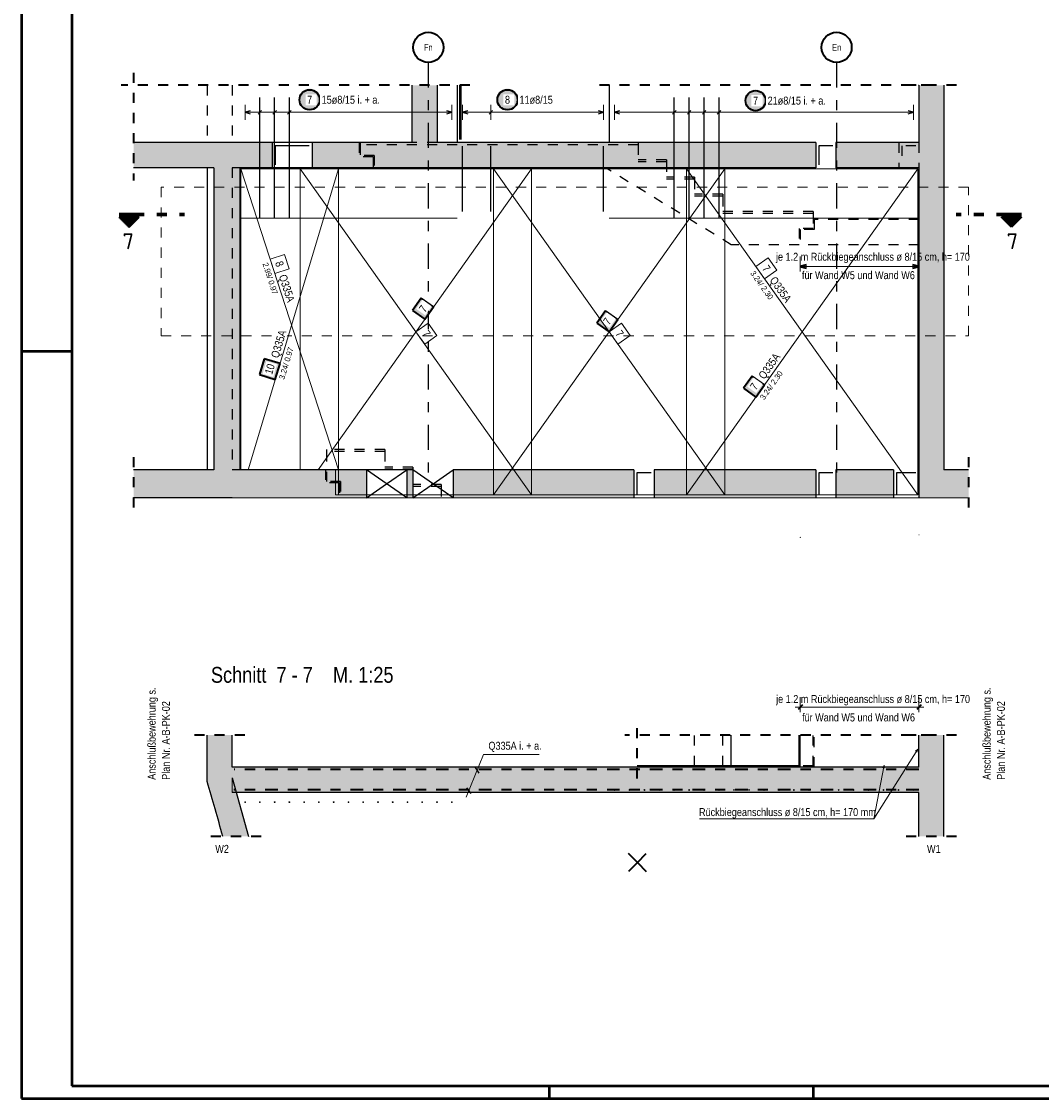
# Model space of a CAD drawing. Header units: millimetres. Extents: x 0 to 44.7, y 0 to 21.
# Tile 1 of 19: x 0 to 10.1, y 0 to 10.7. Entities that reach past the tile are written whole.
import ezdxf
from ezdxf.enums import TextEntityAlignment as Align

# ---------------------------------------------------------------- set-up
doc = ezdxf.new("R2010")
doc.units = ezdxf.units.MM
for name, pattern in [('DASHDOT', [1, 0.5, -0.25, 0, -0.25]), ('DASHDOTX2', [2, 1, -0.5, 0, -0.5]), ('HIDDEN', [0.375, 0.25, -0.125])]:
    doc.linetypes.add(name, pattern=pattern)
for name, color, linetype, lineweight in [('Achsen', 7, 'Continuous', 20), ('Grundebene', 7, 'Continuous', 20), ('nplo Bewehrung', 7, 'Continuous', 20)]:
    doc.layers.add(name, color=color, linetype=linetype, lineweight=lineweight)
doc.styles.add('Arial Narrow', font='ARIALN.TTF')
doc.styles.add('isocp', font='isocp', dxfattribs={"width": 1.1})
doc.linetypes.add('STRAKON_Linetype_13', pattern='A,15,[130,ltypeshp.shx,S=1.875,R=-30,X=0,Y=0],-1.875,[130,ltypeshp.shx,S=1.875,R=-30,X=0,Y=0]', length=16.875)
doc.linetypes.add('STRAKON_Linetype_13_small', pattern='A,5.0625,[130,ltypeshp.shx,S=1.875,R=-30,X=0,Y=0],-1.875,[130,ltypeshp.shx,S=1.875,R=-30,X=0,Y=0]', length=5.0635)
pattern_1 = [(270, (0, 0), (0.01, -2e-18), [])]

msp = doc.modelspace()

# ---------------------------------------------------------------- hatches: boundary and pattern name
at = {"lineweight": 25, "true_color": 0xffffff}
for points in [[(2.974511, 9.925), (2.974444, 9.928839), (2.974243, 9.932673), (2.973908, 9.936498), (2.97344, 9.940309), (2.97284, 9.944101), (2.972107, 9.94787), (2.971243, 9.951611), (2.97025, 9.95532), (2.969127, 9.958992), (2.967877, 9.962622), (2.966501, 9.966207), (2.965001, 9.969741), (2.963378, 9.973221), (2.961635, 9.976642), (2.959774, 9.98), (2.957796, 9.983291), (2.955705, 9.986511), (2.953503, 9.989656), (2.951192, 9.992723), (2.948776, 9.995707), (2.946257, 9.998604), (2.943638, 10.001412), (2.940923, 10.004127), (2.938115, 10.006746), (2.935217, 10.009265), (2.932234, 10.011681), (2.929167, 10.013992), (2.926022, 10.016194), (2.922802, 10.018285), (2.919511, 10.020263), (2.916153, 10.022124), (2.912732, 10.023867), (2.909252, 10.02549), (2.905718, 10.02699), (2.902133, 10.028366), (2.898503, 10.029616), (2.894831, 10.030739), (2.891122, 10.031733), (2.887381, 10.032596), (2.883612, 10.033329), (2.87982, 10.033929), (2.876009, 10.034397), (2.872184, 10.034732), (2.86835, 10.034933), (2.864511, 10.035), (2.860672, 10.034933), (2.856838, 10.034732), (2.853013, 10.034397), (2.849202, 10.033929), (2.84541, 10.033329), (2.841641, 10.032596), (2.837899, 10.031733), (2.834191, 10.030739), (2.830519, 10.029616), (2.826889, 10.028366), (2.823304, 10.02699), (2.81977, 10.02549), (2.81629, 10.023867), (2.812869, 10.022124), (2.809511, 10.020263), (2.80622, 10.018285), (2.803, 10.016194), (2.799854, 10.013992), (2.796788, 10.011681), (2.793804, 10.009265), (2.790906, 10.006746), (2.788098, 10.004127), (2.785383, 10.001412), (2.782765, 9.998604), (2.780246, 9.995707), (2.77783, 9.992723), (2.775519, 9.989656), (2.773317, 9.986511), (2.771226, 9.983291), (2.769248, 9.98), (2.767387, 9.976642), (2.765643, 9.973221), (2.764021, 9.969741), (2.762521, 9.966207), (2.761145, 9.962622), (2.759895, 9.958992), (2.758772, 9.95532), (2.757778, 9.951611), (2.756915, 9.94787), (2.756182, 9.944101), (2.755581, 9.940309), (2.755113, 9.936498), (2.754779, 9.932673), (2.754578, 9.928839), (2.754511, 9.925), (2.754578, 9.921161), (2.754779, 9.917327), (2.755113, 9.913502), (2.755581, 9.909691), (2.756182, 9.905899), (2.756915, 9.90213), (2.757778, 9.898389), (2.758772, 9.89468), (2.759895, 9.891008), (2.761145, 9.887378), (2.762521, 9.883793), (2.764021, 9.880259), (2.765643, 9.876779), (2.767387, 9.873358), (2.769248, 9.87), (2.771226, 9.866709), (2.773317, 9.863489), (2.775519, 9.860344), (2.77783, 9.857277), (2.780246, 9.854293), (2.782765, 9.851396), (2.785383, 9.848588), (2.788098, 9.845873), (2.790906, 9.843254), (2.793804, 9.840735), (2.796788, 9.838319), (2.799854, 9.836008), (2.803, 9.833806), (2.80622, 9.831715), (2.809511, 9.829737), (2.812869, 9.827876), (2.81629, 9.826133), (2.81977, 9.82451), (2.823304, 9.82301), (2.826889, 9.821634), (2.830519, 9.820384), (2.834191, 9.819261), (2.837899, 9.818267), (2.841641, 9.817404), (2.84541, 9.816671), (2.849202, 9.816071), (2.853013, 9.815603), (2.856838, 9.815268), (2.860672, 9.815067), (2.864511, 9.815), (2.86835, 9.815067), (2.872184, 9.815268), (2.876009, 9.815603), (2.87982, 9.816071), (2.883612, 9.816671), (2.887381, 9.817404), (2.891122, 9.818267), (2.894831, 9.819261), (2.898503, 9.820384), (2.902133, 9.821634), (2.905718, 9.82301), (2.909252, 9.82451), (2.912732, 9.826133), (2.916153, 9.827876), (2.919511, 9.829737), (2.922802, 9.831715), (2.926022, 9.833806), (2.929167, 9.836008), (2.932234, 9.838319), (2.935217, 9.840735), (2.938115, 9.843254), (2.940923, 9.845873), (2.943638, 9.848588), (2.946257, 9.851396), (2.948776, 9.854293), (2.951192, 9.857277), (2.953503, 9.860344), (2.955705, 9.863489), (2.957796, 9.866709), (2.959774, 9.87), (2.961635, 9.873358), (2.963378, 9.876779), (2.965001, 9.880259), (2.966501, 9.883793), (2.967877, 9.887378), (2.969127, 9.891008), (2.97025, 9.89468), (2.971243, 9.898389), (2.972107, 9.90213), (2.97284, 9.905899), (2.97344, 9.909691), (2.973908, 9.913502), (2.974243, 9.917327)], [(4.941787, 9.925), (4.94172, 9.928839), (4.941519, 9.932673), (4.941184, 9.936498), (4.940716, 9.940309), (4.940116, 9.944101), (4.939383, 9.94787), (4.938519, 9.951611), (4.937526, 9.95532), (4.936403, 9.958992), (4.935153, 9.962622), (4.933777, 9.966207), (4.932277, 9.969741), (4.930654, 9.973221), (4.928911, 9.976642), (4.92705, 9.98), (4.925072, 9.983291), (4.922981, 9.986511), (4.920779, 9.989656), (4.918468, 9.992723), (4.916052, 9.995707), (4.913533, 9.998604), (4.910914, 10.001412), (4.908199, 10.004127), (4.905391, 10.006746), (4.902494, 10.009265), (4.89951, 10.011681), (4.896443, 10.013992), (4.893298, 10.016194), (4.890078, 10.018285), (4.886787, 10.020263), (4.883429, 10.022124), (4.880008, 10.023867), (4.876528, 10.02549), (4.872994, 10.02699), (4.869409, 10.028366), (4.865779, 10.029616), (4.862107, 10.030739), (4.858398, 10.031733), (4.854657, 10.032596), (4.850888, 10.033329), (4.847096, 10.033929), (4.843285, 10.034397), (4.83946, 10.034732), (4.835626, 10.034933), (4.831787, 10.035), (4.827948, 10.034933), (4.824114, 10.034732), (4.820289, 10.034397), (4.816478, 10.033929), (4.812686, 10.033329), (4.808917, 10.032596), (4.805176, 10.031733), (4.801467, 10.030739), (4.797795, 10.029616), (4.794165, 10.028366), (4.79058, 10.02699), (4.787046, 10.02549), (4.783566, 10.023867), (4.780145, 10.022124), (4.776787, 10.020263), (4.773496, 10.018285), (4.770276, 10.016194), (4.767131, 10.013992), (4.764064, 10.011681), (4.76108, 10.009265), (4.758183, 10.006746), (4.755375, 10.004127), (4.75266, 10.001412), (4.750041, 9.998604), (4.747522, 9.995707), (4.745106, 9.992723), (4.742795, 9.989656), (4.740593, 9.986511), (4.738502, 9.983291), (4.736524, 9.98), (4.734663, 9.976642), (4.73292, 9.973221), (4.731297, 9.969741), (4.729797, 9.966207), (4.728421, 9.962622), (4.727171, 9.958992), (4.726048, 9.95532), (4.725054, 9.951611), (4.724191, 9.94787), (4.723458, 9.944101), (4.722857, 9.940309), (4.72239, 9.936498), (4.722055, 9.932673), (4.721854, 9.928839), (4.721787, 9.925), (4.721854, 9.921161), (4.722055, 9.917327), (4.72239, 9.913502), (4.722857, 9.909691), (4.723458, 9.905899), (4.724191, 9.90213), (4.725054, 9.898389), (4.726048, 9.89468), (4.727171, 9.891008), (4.728421, 9.887378), (4.729797, 9.883793), (4.731297, 9.880259), (4.73292, 9.876779), (4.734663, 9.873358), (4.736524, 9.87), (4.738502, 9.866709), (4.740593, 9.863489), (4.742795, 9.860344), (4.745106, 9.857277), (4.747522, 9.854293), (4.750041, 9.851396), (4.75266, 9.848588), (4.755375, 9.845873), (4.758183, 9.843254), (4.76108, 9.840735), (4.764064, 9.838319), (4.767131, 9.836008), (4.770276, 9.833806), (4.773496, 9.831715), (4.776787, 9.829737), (4.780145, 9.827876), (4.783566, 9.826133), (4.787046, 9.82451), (4.79058, 9.82301), (4.794165, 9.821634), (4.797795, 9.820384), (4.801467, 9.819261), (4.805176, 9.818267), (4.808917, 9.817404), (4.812686, 9.816671), (4.816478, 9.816071), (4.820289, 9.815603), (4.824114, 9.815268), (4.827948, 9.815067), (4.831787, 9.815), (4.835626, 9.815067), (4.83946, 9.815268), (4.843285, 9.815603), (4.847096, 9.816071), (4.850888, 9.816671), (4.854657, 9.817404), (4.858398, 9.818267), (4.862107, 9.819261), (4.865779, 9.820384), (4.869409, 9.821634), (4.872994, 9.82301), (4.876528, 9.82451), (4.880008, 9.826133), (4.883429, 9.827876), (4.886787, 9.829737), (4.890078, 9.831715), (4.893298, 9.833806), (4.896443, 9.836008), (4.89951, 9.838319), (4.902494, 9.840735), (4.905391, 9.843254), (4.908199, 9.845873), (4.910914, 9.848588), (4.913533, 9.851396), (4.916052, 9.854293), (4.918468, 9.857277), (4.920779, 9.860344), (4.922981, 9.863489), (4.925072, 9.866709), (4.92705, 9.87), (4.928911, 9.873358), (4.930654, 9.876779), (4.932277, 9.880259), (4.933777, 9.883793), (4.935153, 9.887378), (4.936403, 9.891008), (4.937526, 9.89468), (4.938519, 9.898389), (4.939383, 9.90213), (4.940116, 9.905899), (4.940716, 9.909691), (4.941184, 9.913502), (4.941519, 9.917327)], [(7.409105, 9.916314), (7.409038, 9.920153), (7.408837, 9.923987), (7.408502, 9.927812), (7.408034, 9.931623), (7.407434, 9.935415), (7.406701, 9.939184), (7.405837, 9.942925), (7.404844, 9.946634), (7.403721, 9.950306), (7.402471, 9.953936), (7.401095, 9.957521), (7.399595, 9.961055), (7.397972, 9.964535), (7.396229, 9.967956), (7.394368, 9.971314), (7.39239, 9.974605), (7.390299, 9.977825), (7.388097, 9.98097), (7.385786, 9.984037), (7.38337, 9.987021), (7.380851, 9.989918), (7.378232, 9.992726), (7.375517, 9.995441), (7.372709, 9.99806), (7.369812, 10.000579), (7.366828, 10.002995), (7.363761, 10.005306), (7.360616, 10.007508), (7.357396, 10.009599), (7.354105, 10.011577), (7.350747, 10.013438), (7.347326, 10.015181), (7.343846, 10.016804), (7.340312, 10.018304), (7.336727, 10.01968), (7.333097, 10.02093), (7.329425, 10.022053), (7.325716, 10.023046), (7.321975, 10.02391), (7.318206, 10.024643), (7.314414, 10.025243), (7.310603, 10.025711), (7.306778, 10.026046), (7.302944, 10.026247), (7.299105, 10.026314), (7.295266, 10.026247), (7.291432, 10.026046), (7.287607, 10.025711), (7.283796, 10.025243), (7.280004, 10.024643), (7.276235, 10.02391), (7.272494, 10.023046), (7.268785, 10.022053), (7.265113, 10.02093), (7.261483, 10.01968), (7.257898, 10.018304), (7.254364, 10.016804), (7.250884, 10.015181), (7.247463, 10.013438), (7.244105, 10.011577), (7.240814, 10.009599), (7.237594, 10.007508), (7.234449, 10.005306), (7.231382, 10.002995), (7.228398, 10.000579), (7.225501, 9.99806), (7.222693, 9.995441), (7.219978, 9.992726), (7.217359, 9.989918), (7.21484, 9.987021), (7.212424, 9.984037), (7.210113, 9.98097), (7.207911, 9.977825), (7.20582, 9.974605), (7.203842, 9.971314), (7.201981, 9.967956), (7.200238, 9.964535), (7.198615, 9.961055), (7.197115, 9.957521), (7.195739, 9.953936), (7.194489, 9.950306), (7.193366, 9.946634), (7.192372, 9.942925), (7.191509, 9.939184), (7.190776, 9.935415), (7.190175, 9.931623), (7.189708, 9.927812), (7.189373, 9.923987), (7.189172, 9.920153), (7.189105, 9.916314), (7.189172, 9.912475), (7.189373, 9.908641), (7.189708, 9.904816), (7.190175, 9.901005), (7.190776, 9.897213), (7.191509, 9.893444), (7.192372, 9.889702), (7.193366, 9.885994), (7.194489, 9.882322), (7.195739, 9.878692), (7.197115, 9.875107), (7.198615, 9.871573), (7.200238, 9.868093), (7.201981, 9.864672), (7.203842, 9.861314), (7.20582, 9.858023), (7.207911, 9.854803), (7.210113, 9.851658), (7.212424, 9.848591), (7.21484, 9.845607), (7.217359, 9.84271), (7.219978, 9.839901), (7.222693, 9.837187), (7.225501, 9.834568), (7.228398, 9.832049), (7.231382, 9.829633), (7.234449, 9.827322), (7.237594, 9.82512), (7.240814, 9.823029), (7.244105, 9.821051), (7.247463, 9.81919), (7.250884, 9.817447), (7.254364, 9.815824), (7.257898, 9.814324), (7.261483, 9.812948), (7.265113, 9.811698), (7.268785, 9.810575), (7.272494, 9.809581), (7.276235, 9.808718), (7.280004, 9.807985), (7.283796, 9.807384), (7.287607, 9.806916), (7.291432, 9.806582), (7.295266, 9.806381), (7.299105, 9.806314), (7.302944, 9.806381), (7.306778, 9.806582), (7.310603, 9.806916), (7.314414, 9.807384), (7.318206, 9.807985), (7.321975, 9.808718), (7.325716, 9.809581), (7.329425, 9.810575), (7.333097, 9.811698), (7.336727, 9.812948), (7.340312, 9.814324), (7.343846, 9.815824), (7.347326, 9.817447), (7.350747, 9.81919), (7.354105, 9.821051), (7.357396, 9.823029), (7.360616, 9.82512), (7.363761, 9.827322), (7.366828, 9.829633), (7.369812, 9.832049), (7.372709, 9.834568), (7.375517, 9.837187), (7.378232, 9.839901), (7.380851, 9.84271), (7.38337, 9.845607), (7.385786, 9.848591), (7.388097, 9.851658), (7.390299, 9.854803), (7.39239, 9.858023), (7.394368, 9.861314), (7.396229, 9.864672), (7.397972, 9.868093), (7.399595, 9.871573), (7.401095, 9.875107), (7.402471, 9.878692), (7.403721, 9.882322), (7.404844, 9.885994), (7.405837, 9.889702), (7.406701, 9.893444), (7.407434, 9.897213), (7.408034, 9.901005), (7.408502, 9.904816), (7.408837, 9.908641)]]:
    msp.add_hatch(color=7, dxfattribs=at).paths.add_polyline_path(points)
at = {"lineweight": 50}
h = msp.add_hatch(dxfattribs=at)
h.set_pattern_fill('Mau', color=4, scale=0.01, angle=270, style=0, pattern_type=2)
h.set_pattern_definition(pattern_1)
h.paths.add_polyline_path([(1.170497, 8.758196), (0.970497, 8.758196), (1.070497, 8.658196)])
h = msp.add_hatch(dxfattribs=at)
h.set_pattern_fill('Mau', color=4, scale=0.01, angle=270, style=0, pattern_type=2)
h.set_pattern_definition(pattern_1)
h.paths.add_polyline_path([(9.743242, 8.758196), (9.843242, 8.658196), (9.943242, 8.758196)])
at = {"lineweight": 35, "true_color": 0xffffff}
for points in [[(3.975221, 7.952707), (3.888397, 7.83039), (4.010714, 7.743565), (4.097539, 7.865883)], [(5.80649, 7.82774), (5.719665, 7.705424), (5.841981, 7.618598), (5.928807, 7.740915)], [(2.412949, 7.351109), (2.3655, 7.193079), (2.52353, 7.145629), (2.570979, 7.30366)]]:
    msp.add_hatch(color=7, dxfattribs=at).paths.add_polyline_path(points)
at = {"lineweight": 18, "true_color": 0xffffff}
msp.add_hatch(color=7, dxfattribs=at).paths.add_polyline_path([(7.2665, 7.17969), (7.179674, 7.057374), (7.301991, 6.970548), (7.388816, 7.092865)])
at = {"layer": 'Grundebene', "lineweight": 50, "true_color": 0xd7ffd7}
for points in [[(4.132381, 9.498643), (4.132381, 10.068486), (3.882381, 10.068486), (3.882381, 9.498643)], [(8.921969, 9.498643), (9.171969, 9.498643), (9.171969, 10.068486), (8.921968, 10.068486)], [(1.114749, 9.248649), (2.491208, 9.248649), (2.491208, 9.498649), (1.114749, 9.498643)], [(2.891208, 9.248649), (7.898215, 9.248649), (7.898215, 9.498649), (2.891208, 9.498649)], [(8.098215, 9.248649), (9.172069, 9.248649), (9.172069, 9.498649), (8.098215, 9.498649)], [(1.913128, 6.248649), (2.16913, 6.248649), (2.16913, 9.248649), (1.913128, 9.248649)], [(8.922069, 6.248649), (9.172069, 6.248649), (9.172069, 9.248649), (8.922069, 9.248649)], [(1.114749, 5.968649), (2.094728, 5.968649), (2.094728, 6.248649), (1.114749, 6.248649)], [(2.094728, 5.968649), (3.429864, 5.968649), (3.429864, 6.248649), (2.094728, 6.248649)], [(3.829864, 5.968649), (3.892413, 5.968649), (3.892413, 6.248649), (3.829864, 6.248649)], [(4.292413, 5.968649), (6.089617, 5.968649), (6.089617, 6.248649), (4.292413, 6.248649)], [(6.289617, 5.968649), (7.898167, 5.968649), (7.898167, 6.248649), (6.289617, 6.248649)], [(8.098167, 5.968649), (8.672021, 5.968649), (8.672021, 6.248649), (8.098167, 6.248649)], [(8.922021, 5.968649), (9.416574, 5.968649), (9.416574, 6.248649), (8.922021, 6.248649)], [(2.094728, 3.611816), (2.094728, 3.186438), (1.844728, 3.148843), (1.844728, 3.611816)], [(9.172069, 3.611816), (9.172069, 2.603764), (8.922069, 2.603764), (8.922069, 3.611816)], [(8.922069, 3.291049), (8.922069, 3.041049), (2.094728, 3.041049), (2.094728, 3.291049)], [(2.094728, 3.186438), (2.257585, 2.603764), (2.000306, 2.603764), (1.992291, 2.634222), (1.984203, 2.664659), (1.97604, 2.695077), (1.967803, 2.725475), (1.959491, 2.755852), (1.951106, 2.786209), (1.942647, 2.816546), (1.934114, 2.846862), (1.925507, 2.877157), (1.916826, 2.907431), (1.908072, 2.937684), (1.899243, 2.967915), (1.890341, 2.998125), (1.881366, 3.028313), (1.872317, 3.058479), (1.863194, 3.088622), (1.853998, 3.118744), (1.844728, 3.148843)]]:
    msp.add_hatch(color=254, dxfattribs=at).paths.add_polyline_path(points)

# ---------------------------------------------------------------- linework, layer by layer
at = {"color": 4, "linetype": 'Continuous', "lineweight": 50}
for p, q in [((0, 21.025), (0, 0)), ((0.5, 20.9), (0.5, 0.125)), ((0.5, 0.125), (43.625, 0.125)), ((0, 0), (43.75, 0))]:
    msp.add_line(p, q, dxfattribs=at)
at = {"color": 2, "linetype": 'HIDDEN', "lineweight": 35, "ltscale": 0.25}
for p, q in [((1.114749, 10.193486), (1.114749, 9.123649)), ((4.457381, 10.068486), (0.989749, 10.068486)), ((9.046969, 10.068486), (5.717381, 10.068486)), ((9.296969, 10.068486), (8.796969, 10.068486)), ((1.114749, 6.373649), (1.114749, 5.843649)), ((9.416574, 6.373649), (9.416574, 5.843649)), ((6.122569, 3.181099), (6.122569, 3.736816)), ((2.219728, 3.611816), (1.719728, 3.611816)), ((9.046968, 3.611816), (5.997569, 3.611816)), ((9.297069, 3.611816), (8.797069, 3.611816)), ((2.382585, 2.603764), (1.875306, 2.603764)), ((9.297069, 2.603764), (8.797069, 2.603764))]:
    msp.add_line(p, q, dxfattribs=at)
at = {"color": 3, "linetype": 'HIDDEN', "lineweight": 25, "ltscale": 0.25}
for p, q in [((1.844728, 10.068486), (1.844728, 9.498649)), ((2.094728, 10.068486), (2.094728, 9.498649)), ((3.356968, 9.498649), (3.356968, 9.358649)), ((3.366968, 9.498649), (3.366968, 9.478649)), ((6.131968, 9.478649), (3.366968, 9.478649)), ((3.366968, 9.478649), (3.366968, 9.370649)), ((4.132381, 9.498643), (3.882381, 9.498643)), ((6.131968, 9.498649), (6.131968, 9.478649)), ((6.131968, 9.478649), (6.131968, 9.307649)), ((8.722069, 9.498643), (8.722069, 9.248649)), ((8.922069, 9.498643), (8.921969, 9.498643)), ((8.922069, 9.498649), (8.922069, 9.248649)), ((3.496968, 9.358649), (3.356968, 9.358649)), ((3.506968, 9.370649), (3.366968, 9.370649)), ((3.496968, 9.358649), (3.496968, 9.248649)), ((3.506968, 9.370649), (3.506968, 9.248649)), ((6.411968, 9.327649), (6.131968, 9.327649)), ((6.411968, 9.327649), (6.411968, 9.307649)), ((2.135364, 9.248649), (2.094728, 9.248649)), ((2.094728, 9.248649), (2.094728, 6.248649)), ((2.16913, 9.248649), (2.135364, 9.248649)), ((7.057471, 8.484649), (5.806477, 9.248649)), ((6.411968, 9.307649), (6.131968, 9.307649)), ((6.411968, 9.307649), (6.411968, 9.136649)), ((6.691968, 9.156649), (6.411968, 9.156649)), ((6.691968, 9.136649), (6.411968, 9.136649)), ((6.691968, 9.156649), (6.691968, 9.136649)), ((6.691968, 9.136649), (6.691968, 8.965649)), ((6.971968, 8.985649), (6.691968, 8.985649)), ((6.971968, 8.965649), (6.691968, 8.965649)), ((6.971968, 8.985649), (6.971968, 8.965649)), ((6.971968, 8.965649), (6.971968, 8.794649)), ((7.871968, 8.814649), (6.971968, 8.814649)), ((7.871968, 8.794649), (6.971968, 8.794649)), ((7.871968, 8.814649), (7.871968, 8.794649)), ((7.871968, 8.794649), (7.871968, 8.646649)), ((8.921968, 8.734675), (7.881968, 8.734675)), ((7.881968, 8.734675), (7.881968, 8.634675)), ((7.871968, 8.646649), (7.731968, 8.646649)), ((7.731968, 8.646649), (7.731968, 8.484649)), ((7.881968, 8.634675), (7.741968, 8.634675)), ((7.741968, 8.634675), (7.741968, 8.484675)), ((7.731968, 8.484649), (7.057471, 8.484649)), ((8.921968, 8.484649), (7.741968, 8.484649)), ((3.611968, 6.448649), (3.031968, 6.448649)), ((3.031968, 6.448649), (3.031968, 6.428649)), ((3.611968, 6.428649), (3.031968, 6.428649)), ((3.031968, 6.428649), (3.031968, 6.130649)), ((3.611968, 6.448649), (3.611968, 6.428649)), ((3.611968, 6.428649), (3.611968, 6.254956)), ((2.135364, 6.248649), (2.094728, 6.248649)), ((2.16913, 6.248649), (2.135364, 6.248649)), ((3.021968, 6.248649), (3.021968, 6.118649)), ((3.891968, 6.274956), (3.611968, 6.274956)), ((3.891968, 6.254956), (3.611968, 6.254956)), ((3.891968, 6.274956), (3.891968, 6.254956)), ((3.891968, 6.254956), (3.891968, 6.081264)), ((3.161968, 6.118649), (3.021968, 6.118649)), ((3.171968, 6.130649), (3.031968, 6.130649)), ((3.161968, 6.118649), (3.161968, 5.968649)), ((3.171968, 6.130649), (3.171968, 5.968649)), ((4.171968, 6.101264), (3.891968, 6.101264)), ((4.171968, 6.101264), (4.171968, 6.081264)), ((4.171968, 6.081264), (3.891968, 6.081264)), ((4.171968, 6.081264), (4.171968, 5.968649)), ((6.691968, 3.306099), (6.691968, 3.611816)), ((6.971968, 3.306099), (6.971968, 3.611816)), ((7.871968, 3.306099), (7.871968, 3.611816)), ((7.881968, 3.291099), (7.881968, 3.611816)), ((7.871968, 3.306099), (7.741968, 3.306099))]:
    msp.add_line(p, q, dxfattribs=at)
at = {"color": 3, "linetype": 'Continuous', "lineweight": 25}
for p, q in [((4.332381, 10.068486), (4.332381, 9.498643)), ((5.842381, 10.068486), (5.842381, 9.498643)), ((2.369933, 8.748649), (2.369933, 9.948649)), ((2.516737, 8.748649), (2.516737, 9.948649)), ((2.66354, 8.748649), (2.66354, 9.948649)), ((6.490698, 8.748649), (6.490698, 9.948649)), ((6.639277, 8.748649), (6.639277, 9.948649)), ((6.787857, 8.748649), (6.787857, 9.948649)), ((6.936436, 8.748649), (6.936436, 9.948649)), ((2.27313, 9.813397), (2.22313, 9.8)), ((2.22313, 9.8), (2.27313, 9.786603)), ((2.387611, 9.817678), (2.352255, 9.782322)), ((2.534414, 9.817678), (2.499059, 9.782322)), ((2.681218, 9.817678), (2.645863, 9.782322)), ((4.27838, 9.8), (4.22838, 9.813397)), ((4.22838, 9.786603), (4.27838, 9.8)), ((4.436381, 9.813397), (4.386381, 9.8)), ((4.386381, 9.8), (4.436381, 9.786603)), ((4.684458, 9.817678), (4.649103, 9.782322)), ((5.78838, 9.8), (5.73838, 9.813397)), ((5.73838, 9.786603), (5.78838, 9.8)), ((5.946381, 9.813397), (5.896381, 9.8)), ((5.896381, 9.8), (5.946381, 9.786603)), ((6.508376, 9.817678), (6.47302, 9.782322)), ((6.656955, 9.817678), (6.6216, 9.782322)), ((6.805534, 9.817678), (6.770179, 9.782322)), ((6.954114, 9.817678), (6.918758, 9.782322)), ((8.867966, 9.8), (8.817966, 9.813397)), ((8.817966, 9.786603), (8.867966, 9.8)), ((2.891208, 9.498643), (2.491208, 9.498643)), ((4.386381, 8.813643), (4.386381, 9.463643)), ((4.666781, 8.813643), (4.666781, 9.463643)), ((5.78838, 8.813643), (5.78838, 9.463643)), ((1.844728, 9.248649), (1.844728, 6.248649)), ((2.891208, 9.248649), (2.491208, 9.248649)), ((3.829864, 6.248649), (3.429864, 6.248649)), ((7.057471, 3.306099), (7.057471, 3.611816)), ((7.731968, 3.306099), (7.731968, 3.611816)), ((7.741968, 3.291099), (7.741968, 3.611816)), ((8.921968, 3.291099), (8.921968, 3.611816)), ((4.509302, 3.287594), (4.54607, 3.231917)), ((7.057471, 3.306099), (6.122569, 3.306099)), ((7.731968, 3.306099), (7.057471, 3.306099)), ((7.741968, 3.306099), (7.731968, 3.306099)), ((4.425262, 3.085897), (4.467282, 3.031271))]:
    msp.add_line(p, q, dxfattribs=at)
at = {"color": 5, "linetype": 'Continuous', "lineweight": 18}
for p, q in [((2.22313, 9.875), (2.22313, 9.725)), ((2.369933, 9.875), (2.369933, 9.725)), ((2.516737, 9.875), (2.516737, 9.725)), ((2.66354, 9.875), (2.66354, 9.725)), ((4.27838, 9.725), (4.27838, 9.875)), ((4.386381, 9.875), (4.386381, 9.725)), ((4.666781, 9.875), (4.666781, 9.725)), ((5.78838, 9.725), (5.78838, 9.875)), ((5.896381, 9.875), (5.896381, 9.725)), ((6.490698, 9.875), (6.490698, 9.725)), ((6.639277, 9.875), (6.639277, 9.725)), ((6.787857, 9.875), (6.787857, 9.725)), ((6.936436, 9.875), (6.936436, 9.725)), ((8.867966, 9.725), (8.867966, 9.875)), ((2.22313, 9.8), (4.27838, 9.8)), ((4.386381, 9.8), (5.78838, 9.8)), ((5.896381, 9.8), (8.867966, 9.8)), ((8.474325, 2.779117), (8.911, 3.472661)), ((8.888214, 3.451557), (8.911, 3.472661)), ((8.911, 3.472661), (8.901818, 3.442991)), ((4.593945, 3.418741), (4.420555, 2.992695)), ((5.148796, 3.418741), (4.593945, 3.418741)), ((8.474325, 2.779117), (8.577072, 3.312118)), ((8.5635, 3.284182), (8.577072, 3.312118)), ((8.577072, 3.312118), (8.579286, 3.281139)), ((6.742938, 2.779117), (8.474325, 2.779117))]:
    msp.add_line(p, q, dxfattribs=at)
at = {"color": 7, "linetype": 'Continuous', "lineweight": 18}
for p, q in [((2.17913, 9.238648), (2.17913, 6.248648)), ((3.151969, 9.238648), (2.17913, 9.238648)), ((2.17913, 9.238648), (2.17913, 9.238648)), ((2.254212, 6.248648), (3.151969, 9.238648)), ((5.071966, 9.238645), (2.771969, 9.238575)), ((2.771969, 9.238575), (2.772061, 6.248575)), ((5.071966, 9.238645), (2.94953, 6.24858)), ((3.152068, 5.998642), (3.151969, 9.238648)), ((4.725331, 9.238649), (4.691969, 9.238648)), ((4.691969, 9.238648), (4.692068, 5.998644)), ((4.692068, 5.998644), (6.991962, 9.238649)), ((6.991962, 9.238649), (4.725331, 9.238649)), ((5.072065, 5.998645), (5.071966, 9.238645)), ((8.911969, 9.238647), (6.611971, 9.238647)), ((6.611971, 9.238647), (6.61207, 5.998641)), ((8.911969, 9.238647), (6.61207, 5.998641)), ((6.992061, 5.998644), (6.991962, 9.238649)), ((6.991962, 9.238649), (6.991962, 9.238649)), ((8.912068, 5.998644), (8.911969, 9.238647)), ((2.17913, 6.248648), (3.121969, 6.248648)), ((2.772061, 6.248575), (3.122059, 6.248586)), ((3.121969, 6.248648), (3.121969, 5.998642)), ((3.122059, 6.248586), (3.122066, 5.998586)), ((3.121969, 5.998642), (3.152068, 5.998642)), ((3.122066, 5.998586), (5.072065, 5.998645)), ((4.692068, 5.998644), (6.992061, 5.998644)), ((5.072065, 5.998645), (5.072065, 5.998645)), ((6.61207, 5.998641), (8.792935, 5.998641)), ((8.792935, 5.998641), (8.912068, 5.998644)), ((8.912068, 5.998644), (8.912068, 5.998644))]:
    msp.add_line(p, q, dxfattribs=at)
at = {"color": 9, "linetype": 'Continuous', "lineweight": 0}
for p, q in [((2.2582, 9.238648), (2.179138, 9.238646)), ((2.179138, 9.238646), (2.179138, 6.24865)), ((3.151967, 9.238648), (2.2582, 9.238648)), ((5.071964, 9.238643), (2.771967, 9.238572)), ((2.771967, 9.238572), (2.772058, 6.248572)), ((3.152059, 6.24865), (3.151967, 9.238648)), ((3.151967, 9.238648), (3.151967, 9.238648)), ((4.691969, 9.238649), (4.692068, 5.998643)), ((6.991966, 9.238649), (4.691969, 9.238649)), ((4.691969, 9.238649), (4.691969, 9.238649)), ((5.072063, 5.998643), (5.071964, 9.238643)), ((8.911966, 9.238647), (6.611969, 9.238647)), ((6.611969, 9.238647), (6.612068, 5.998641)), ((6.992066, 5.998643), (6.991966, 9.238649)), ((8.912065, 5.998643), (8.911966, 9.238647)), ((4.332381, 8.748649), (2.16913, 8.748649)), ((8.921968, 8.748649), (5.842381, 8.748649)), ((2.613579, 8.38809), (2.47094, 8.341676)), ((2.659992, 8.245451), (2.613579, 8.38809)), ((7.424277, 8.353524), (7.301964, 8.266693)), ((7.511107, 8.231211), (7.424277, 8.353524)), ((2.47094, 8.341676), (2.517354, 8.199038)), ((2.517354, 8.199038), (2.659992, 8.245451)), ((7.301964, 8.266693), (7.388795, 8.14438)), ((7.388795, 8.14438), (7.511107, 8.231211)), ((4.044293, 7.705487), (3.921981, 7.618655)), ((3.921981, 7.618655), (4.008813, 7.496343)), ((4.131125, 7.583175), (4.044293, 7.705487)), ((5.841984, 7.618693), (5.928814, 7.49638)), ((6.051127, 7.583211), (5.964296, 7.705524)), ((4.008813, 7.496343), (4.131125, 7.583175)), ((5.928814, 7.49638), (6.051127, 7.583211)), ((2.179138, 6.24865), (3.152059, 6.24865)), ((2.772058, 6.248572), (3.122056, 6.248583)), ((3.122056, 6.248583), (3.122064, 5.998583)), ((3.122064, 5.998583), (5.072063, 5.998643)), ((4.692068, 5.998643), (6.992066, 5.998643)), ((5.072063, 5.998643), (5.072063, 5.998643)), ((6.612068, 5.998641), (8.862448, 5.998641)), ((8.862448, 5.998641), (8.912065, 5.998643)), ((8.912065, 5.998643), (8.912065, 5.998643))]:
    msp.add_line(p, q, dxfattribs=at)
at = {"color": 9, "linetype": 'HIDDEN', "lineweight": 0, "ltscale": 0.25}
for p, q in [((9.416574, 9.055607), (1.387062, 9.055607)), ((1.387062, 9.055607), (1.387062, 7.57844)), ((9.416574, 7.57844), (9.416574, 9.055607)), ((1.387062, 7.57844), (9.416574, 7.57844))]:
    msp.add_line(p, q, dxfattribs=at)
at = {"color": 1, "linetype": 'DASHDOTX2', "lineweight": 70, "ltscale": 0.25}
for p, q in [((0.970497, 8.783196), (1.620497, 8.783196)), ((9.943242, 8.783196), (9.293242, 8.783196))]:
    msp.add_line(p, q, dxfattribs=at)
at = {"color": 2, "linetype": 'Continuous', "lineweight": 35}
for p, q in [((0.970497, 8.758196), (1.170497, 8.758196)), ((0.970497, 8.758196), (1.070497, 8.658196)), ((1.070497, 8.658196), (1.170497, 8.758196)), ((9.943242, 8.758196), (9.743242, 8.758196)), ((9.843242, 8.658196), (9.743242, 8.758196)), ((9.943242, 8.758196), (9.843242, 8.658196)), ((7.804455, 8.28502), (7.741955, 8.268273)), ((7.741955, 8.268273), (7.804455, 8.251526)), ((8.921965, 8.268273), (8.859465, 8.28502)), ((8.859465, 8.251526), (8.921965, 8.268273)), ((3.975221, 7.952707), (3.888397, 7.83039)), ((4.097539, 7.865883), (3.975221, 7.952707)), ((3.888397, 7.83039), (4.010714, 7.743565)), ((4.010714, 7.743565), (4.097539, 7.865883)), ((5.80649, 7.82774), (5.719665, 7.705424)), ((5.928807, 7.740915), (5.80649, 7.82774)), ((5.841981, 7.618598), (5.928807, 7.740915)), ((5.719665, 7.705424), (5.841981, 7.618598)), ((2.412949, 7.351109), (2.3655, 7.193079)), ((2.570979, 7.30366), (2.412949, 7.351109)), ((2.52353, 7.145629), (2.570979, 7.30366)), ((2.3655, 7.193079), (2.52353, 7.145629)), ((7.2665, 7.17969), (7.179674, 7.057374)), ((7.388816, 7.092865), (7.2665, 7.17969)), ((7.301991, 6.970548), (7.388816, 7.092865)), ((7.179674, 7.057374), (7.301991, 6.970548)), ((7.765448, 3.910433), (7.721254, 3.866239)), ((8.945848, 3.910433), (8.901654, 3.866239)), ((6.123871, 2.344669), (6.035482, 2.433058)), ((6.123871, 2.344669), (6.212259, 2.433058)), ((6.123871, 2.344669), (6.035482, 2.256281)), ((6.123871, 2.344669), (6.212259, 2.256281))]:
    msp.add_line(p, q, dxfattribs=at)
at = {"color": 6, "linetype": 'Continuous', "lineweight": 13}
for p, q in [((7.741955, 8.368273), (7.741955, 8.218273)), ((8.921965, 8.218273), (8.921965, 8.368273)), ((7.741955, 8.268273), (8.921965, 8.268273)), ((7.743351, 3.988336), (7.743351, 3.838336)), ((8.923751, 3.988336), (8.923751, 3.838336)), ((7.693351, 3.888336), (8.973751, 3.888336))]:
    msp.add_line(p, q, dxfattribs=at)
at = {"color": 4, "linetype": 'Continuous', "lineweight": 50, "ltscale": 4}
for p, q in [((0, 7.425), (0.5, 7.425)), ((5.25, 0), (5.25, 0.125)), ((7.875, 0), (7.875, 0.125))]:
    msp.add_line(p, q, dxfattribs=at)
at = {"color": 6, "linetype": 'STRAKON_Linetype_13', "lineweight": 13, "ltscale": 0.01}
for p, q in [((3.429864, 5.968649), (2.094728, 5.968649)), ((3.829864, 5.968649), (3.429864, 5.968649)), ((4.292413, 5.968649), (3.892413, 5.968649)), ((6.089617, 5.968649), (4.292413, 5.968649)), ((6.289617, 5.968649), (6.089617, 5.968649)), ((7.898167, 5.968649), (6.289617, 5.968649)), ((8.098167, 5.968649), (7.898167, 5.968649)), ((8.672021, 5.968649), (8.098167, 5.968649)), ((8.922069, 5.968649), (8.672021, 5.968649)), ((9.416574, 5.968649), (8.922069, 5.968649))]:
    msp.add_line(p, q, dxfattribs=at)
at = {"color": 6, "linetype": 'STRAKON_Linetype_13_small', "lineweight": 13, "ltscale": 0.01}
msp.add_line((3.892413, 5.968649), (3.829864, 5.968649), dxfattribs=at)
at = {"color": 2, "linetype": 'DASHDOT', "lineweight": 35, "ltscale": 0.25}
for p, q in [((8.922069, 3.268322), (2.113777, 3.268322)), ((8.922069, 3.068322), (2.110002, 3.068322))]:
    msp.add_line(p, q, dxfattribs=at)
at = {"color": 9, "linetype": 'Continuous', "lineweight": 0}
for centre in [(8.921968, 10.068486), (8.921968, 9.498643), (8.921968, 9.248649), (7.741955, 8.618648), (8.921965, 8.618648), (8.922021, 6.248649), (7.928167, 5.998643), (8.922021, 5.968649), (7.743351, 5.576279), (8.923751, 5.601228)]:
    msp.add_circle(centre, 0.00111, dxfattribs=at)
at = {"color": 2, "linetype": 'Continuous', "lineweight": 35}
for centre in [(2.864511, 9.925), (4.831787, 9.925), (7.299105, 9.916314)]:
    msp.add_circle(centre, 0.1, dxfattribs=at)
at = {"layer": 'Achsen', "color": 3, "linetype": 'DASHDOTX2', "lineweight": 25, "ltscale": 0.25}
for p, q in [((4.044628, 10.295652), (4.044628, 6.106139)), ((8.104628, 10.295652), (8.104628, 6.106139))]:
    msp.add_line(p, q, dxfattribs=at)
at = {"layer": 'Achsen', "color": 4, "linetype": 'Continuous', "lineweight": 50}
msp.add_line((4.362381, 10.068486), (4.362381, 9.528643), dxfattribs=at)
at = {"layer": 'Achsen', "color": 3, "linetype": 'Continuous', "lineweight": 25}
for p, q in [((2.861208, 9.468643), (2.521208, 9.468643)), ((2.521208, 9.468643), (2.521208, 9.278643)), ((7.928215, 9.468649), (7.928215, 9.278649)), ((8.068215, 9.468643), (7.928215, 9.468643)), ((3.829855, 5.968649), (3.429864, 6.248643)), ((3.629864, 6.108643), (3.829864, 6.248643)), ((4.292405, 5.968649), (3.892413, 6.248643)), ((4.092413, 6.108643), (4.292413, 6.248643)), ((6.259617, 6.218643), (6.119617, 6.218643)), ((6.119617, 6.218643), (6.119617, 5.998643)), ((8.068167, 6.218643), (7.928167, 6.218643)), ((7.928215, 6.218643), (7.928215, 5.998643)), ((8.892021, 6.218643), (8.702021, 6.218643)), ((8.702021, 6.218643), (8.702021, 5.998643)), ((3.429872, 5.968649), (3.629864, 6.108643)), ((3.892422, 5.968649), (4.092413, 6.108643))]:
    msp.add_line(p, q, dxfattribs=at)
at = {"layer": 'Achsen', "color": 3, "linetype": 'HIDDEN', "lineweight": 25, "ltscale": 0.25}
for p, q in [((8.752069, 9.468649), (8.752069, 9.278649)), ((8.892069, 9.468643), (8.752069, 9.468643))]:
    msp.add_line(p, q, dxfattribs=at)
at = {"layer": 'Achsen', "color": 2, "linetype": 'Continuous', "lineweight": 35}
for centre in [(4.044628, 10.445652), (8.104628, 10.445652)]:
    msp.add_circle(centre, 0.15, dxfattribs=at)
at = {"layer": 'Grundebene', "color": 3, "linetype": 'Continuous', "lineweight": 25}
for p, q in [((3.882381, 10.068486), (3.882381, 9.498643)), ((4.132381, 10.068486), (4.132381, 9.498643)), ((8.922069, 10.068486), (8.922069, 9.498649)), ((9.171969, 10.068486), (9.171969, 9.498643)), ((2.491208, 9.498643), (1.114749, 9.498643)), ((2.491208, 9.498649), (2.491208, 9.248649)), ((2.891208, 9.498649), (2.891208, 9.248649)), ((3.882381, 9.498643), (2.891208, 9.498643)), ((7.898215, 9.498643), (4.132381, 9.498643)), ((7.898215, 9.498649), (7.898215, 9.248649)), ((8.098215, 9.498649), (8.098215, 9.248649)), ((8.921969, 9.498643), (8.098215, 9.498643)), ((9.172069, 9.498643), (9.171969, 9.498643)), ((9.172069, 9.498649), (9.172069, 9.248649)), ((1.913128, 9.248649), (1.114749, 9.248649)), ((1.913128, 9.248649), (1.913128, 6.248649)), ((2.491208, 9.248649), (2.16913, 9.248649)), ((2.16913, 9.248649), (2.16913, 6.248649)), ((7.898215, 9.248649), (2.891208, 9.248649)), ((8.922069, 9.248649), (8.098215, 9.248649)), ((8.922069, 9.248649), (8.922069, 6.248649)), ((9.172069, 9.248649), (9.172069, 6.248649)), ((1.913128, 6.248649), (1.114749, 6.248649)), ((3.429864, 6.248649), (2.16913, 6.248649)), ((3.429864, 6.248649), (3.429864, 5.968649)), ((3.892413, 6.248649), (3.829864, 6.248649)), ((3.829864, 6.248649), (3.829864, 5.968649)), ((3.892413, 6.248649), (3.892413, 5.968649)), ((6.089617, 6.248649), (4.292413, 6.248649)), ((4.292413, 6.248649), (4.292413, 5.968649)), ((6.089617, 6.248649), (6.089617, 5.968649)), ((7.898167, 6.248649), (6.289617, 6.248649)), ((6.289617, 6.248649), (6.289617, 5.968649)), ((7.898215, 6.248649), (7.898215, 5.968649)), ((8.672021, 6.248649), (8.098167, 6.248649)), ((8.098215, 6.248649), (8.098215, 5.968649)), ((8.672021, 6.248649), (8.672021, 5.968649)), ((8.922069, 6.248649), (8.922069, 5.968649)), ((9.416574, 6.248649), (9.172069, 6.248649)), ((2.094728, 5.968649), (1.114749, 5.968649)), ((1.844728, 3.148843), (1.844728, 3.611816)), ((2.094728, 3.291049), (2.094728, 3.611816)), ((8.922069, 3.291049), (8.922069, 3.611816)), ((9.172069, 2.603764), (9.172069, 3.611816)), ((8.922069, 3.291049), (2.094728, 3.291049)), ((2.094728, 3.186438), (2.257585, 2.603764)), ((8.922069, 3.041049), (2.094728, 3.041049)), ((8.922069, 2.603764), (8.922069, 3.041049))]:
    msp.add_line(p, q, dxfattribs=at)
at = {"layer": 'Grundebene', "color": 9, "linetype": 'Continuous', "lineweight": 0}
msp.add_line((2.094728, 3.041049), (2.094728, 3.186438), dxfattribs=at)
at = {"layer": 'Grundebene', "color": 3, "linetype": 'Continuous', "lineweight": 25}
msp.add_arc((-10.496848, -0.668463), 12.918449, 14.6728029, 17.1870767, dxfattribs=at)
at = {"layer": 'nplo Bewehrung', "color": 9, "linetype": 'Continuous', "lineweight": 0}
for centre in [(5.896381, 3.065049), (5.896381, 3.065049), (6.04496, 3.065049), (6.04496, 3.065049), (6.19354, 3.065049), (6.19354, 3.065049), (6.342119, 3.065049), (6.342119, 3.065049), (6.490698, 3.065049), (6.490698, 3.065049), (6.639277, 3.065049), (6.639277, 3.065049), (6.787857, 3.065049), (6.787857, 3.065049), (6.936436, 3.065049), (6.936436, 3.065049), (7.085015, 3.065049), (7.085015, 3.065049), (7.233594, 3.065049), (7.233594, 3.065049), (7.382174, 3.065049), (7.382174, 3.065049), (7.530753, 3.065049), (7.530753, 3.065049), (7.679332, 3.065049), (7.679332, 3.065049), (7.827912, 3.065049), (7.827912, 3.065049), (7.976491, 3.065049), (7.976491, 3.065049), (8.12507, 3.065049), (8.12507, 3.065049), (8.273649, 3.065049), (8.273649, 3.065049), (8.422229, 3.065049), (8.422229, 3.065049), (8.570808, 3.065049), (8.570808, 3.065049), (8.719387, 3.065049), (8.719387, 3.065049), (8.867966, 3.065049), (8.867966, 3.065049), (2.22313, 2.944243), (2.22313, 2.944243), (2.369933, 2.944243), (2.369933, 2.944243), (2.516737, 2.944243), (2.516737, 2.944243), (2.66354, 2.944243), (2.66354, 2.944243), (2.810344, 2.944243), (2.810344, 2.944243), (2.957147, 2.944243), (2.957147, 2.944243), (3.103951, 2.944243), (3.103951, 2.944243), (3.250755, 2.944243), (3.250755, 2.944243), (3.397558, 2.944243), (3.397558, 2.944243), (3.544362, 2.944243), (3.544362, 2.944243), (3.691165, 2.944243), (3.691165, 2.944243), (3.837969, 2.944243), (3.837969, 2.944243), (3.984772, 2.944243), (3.984772, 2.944243), (4.131576, 2.944243), (4.131576, 2.944243), (4.27838, 2.944243), (4.27838, 2.944243)]:
    msp.add_circle(centre, 0.004, dxfattribs=at)

# ---------------------------------------------------------------- texts
at = {"color": 2, "lineweight": 35, "style": 'isocp', "width": 1.15}
for p in [(1.061371, 8.439996), (9.852368, 8.439996)]:
    msp.add_text('7', height=0.1575, dxfattribs=at).set_placement(p, align=Align.CENTER)
at = {"color": 2, "lineweight": 35, "style": 'Arial Narrow'}
for s, p in [('je 1.2 m Rückbiegeanschluss ø 8/15 cm, h= 170', (7.501852, 8.325345)), ('     für Wand W5 und Wand W6', (7.634571, 8.142428)), ('je 1.2 m Rückbiegeanschluss ø 8/15 cm, h= 170', (7.503231, 3.930035)), ('     für Wand W5 und Wand W6', (7.63595, 3.747118)), ('Q335A i. + a.', (4.642819, 3.465731)), ('Rückbiegeanschluss ø 8/15 cm, h= 170 mm', (6.737058, 2.806406)), ('W2', (1.926537, 2.440903)), ('W1', (9.003877, 2.440903))]:
    msp.add_text(s, height=0.07875, dxfattribs=at).set_placement(p)
for s, p in [('Anschlußbewehrung s.', (1.333369, 3.166538)), ('Anschlußbewehrung s.', (9.636513, 3.166538)), ('Plan Nr. A-B-PK-02', (1.475119, 3.166538)), ('Plan Nr. A-B-PK-02', (9.778263, 3.166538))]:
    msp.add_text(s, height=0.07875, rotation=90, dxfattribs=at).set_placement(p)
at = {"color": 1, "lineweight": 70, "style": 'Arial Narrow'}
msp.add_text('Schnitt  7 - 7    M. 1:25', height=0.1575, dxfattribs=at).set_placement((1.883512, 4.131174))
at = {"color": 9, "lineweight": 0, "attachment_point": 1, "line_spacing_factor": 0.9, "style": 'Arial Narrow'}
for s, insert, char_height, rotation in [(' 2.99/ 0.97', (2.442412, 8.332394), 0.05625, 288.024476), ('8', (2.595233, 8.329336), 0.07875, 288.024476), ('7', (7.424283, 8.291973), 0.07875, 305.3711432), ('Q335A', (2.63237, 8.197028), 0.07875, 288.024476), (' 3.24/ 2.30', (7.277501, 8.249327), 0.05625, 305.3711432), ('Q335A', (7.499179, 8.176754), 0.07875, 305.3711432), ('7', (4.0443, 7.643935), 0.07875, 305.371767), ('7', (5.964303, 7.643972), 0.07875, 305.371138)]:
    msp.add_mtext(s, dxfattribs=dict(at, insert=insert, char_height=char_height, rotation=rotation))
at = {"layer": 'Achsen', "color": 3, "lineweight": 25, "style": 'Arial Narrow'}
for s, p in [('Fn', (4.044628, 10.445652)), ('En', (8.104628, 10.445652))]:
    msp.add_text(s, height=0.065, dxfattribs=at).set_placement(p, align=Align.MIDDLE_CENTER)

# ---------------------------------------------------------------- next in the draw order: texts
at = {"color": 2, "lineweight": 35, "char_height": 0.07875, "attachment_point": 1, "line_spacing_factor": 0.9, "style": 'Arial Narrow', "bg_fill": 3, "box_fill_scale": 1.2, "bg_fill_color": 256, "bg_fill_true_color": 13158600, "bg_fill_transparency": 0}
for s, insert in [('7', (2.839705, 9.964375)), ('15ø8/15 i. + a.', (2.984511, 9.964375)), ('8', (4.806981, 9.964375)), ('11ø8/15', (4.951787, 9.964375)), ('7', (7.274299, 9.955689)), ('21ø8/15 i. + a.', (7.419105, 9.955689))]:
    msp.add_mtext(s, dxfattribs=dict(at, insert=insert))
for s, insert, rotation in [('7', (3.946501, 7.850699), 54.6317432), ('7', (5.777769, 7.725733), 54.6312352), ('10', (2.416261, 7.212175), 73.2874494), ('7', (7.237779, 7.077683), 54.6311903)]:
    msp.add_mtext(s, dxfattribs=dict(at, insert=insert, rotation=rotation))

# ---------------------------------------------------------------- next in the draw order: linework, layer by layer
at = {"color": 9, "linetype": 'Continuous', "lineweight": 0}
for p, q in [((2.771967, 9.238572), (5.072063, 5.998643)), ((6.992066, 5.998643), (4.691969, 9.238649)), ((5.964296, 7.705524), (5.841984, 7.618693))]:
    msp.add_line(p, q, dxfattribs=at)

# ---------------------------------------------------------------- next in the draw order: texts
at = {"color": 2, "lineweight": 35, "char_height": 0.07875, "attachment_point": 1, "line_spacing_factor": 0.9, "style": 'Arial Narrow', "bg_fill": 3, "box_fill_scale": 1.2, "bg_fill_color": 256, "bg_fill_true_color": 13158600, "bg_fill_transparency": 0}
for insert, rotation in [((2.478685, 7.374441), 73.2874494), ((7.321843, 7.186393), 54.6311903)]:
    msp.add_mtext('Q335A', dxfattribs=dict(at, insert=insert, rotation=rotation))

# ---------------------------------------------------------------- next in the draw order: texts
at = {"color": 2, "lineweight": 35, "char_height": 0.05625, "attachment_point": 1, "line_spacing_factor": 0.9, "style": 'Arial Narrow', "bg_fill": 3, "box_fill_scale": 1.2, "bg_fill_color": 256, "bg_fill_true_color": 13158600, "bg_fill_transparency": 0}
for s, insert, rotation in [(' 3.24/ 0.97', (2.552263, 7.137002), 73.2874494), (' 3.24/ 2.30', (7.326454, 6.953183), 54.6311903)]:
    msp.add_mtext(s, dxfattribs=dict(at, insert=insert, rotation=rotation))

# ---------------------------------------------------------------- next in the draw order: linework, layer by layer
at = {"color": 9, "linetype": 'Continuous', "lineweight": 0}
for p, q in [((3.152059, 6.24865), (2.179138, 9.238646)), ((6.611969, 9.238647), (8.912065, 5.998643))]:
    msp.add_line(p, q, dxfattribs=at)

doc.saveas('drawing.dxf')
